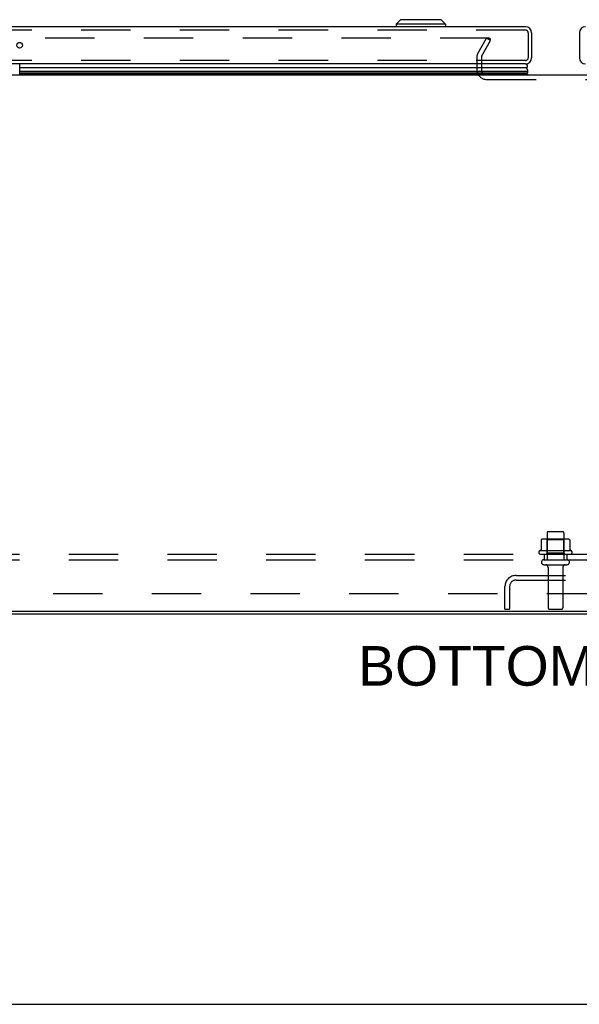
# Model space of a CAD drawing. Header units: inches. Extents: x 0 to 200, y 0 to 129.
# Tile 27 of 256: x 50 to 62, y 0 to 22. Entities that reach past the tile are written whole.
import ezdxf

# ---------------------------------------------------------------- set-up
doc = ezdxf.new("R2010")
doc.units = ezdxf.units.IN
doc.header["$LTSCALE"] = 11
doc.header["$MEASUREMENT"] = 0
doc.linetypes.add('HIDDEN', pattern=[0.2, 0.1, -0.1])
doc.layers.get('0').update_dxf_attribs({"linetype": 'CONTINUOUS'})
for name, color, linetype in [('DEFAULT_2', 8, 'HIDDEN'), ('DIMENSIONS', 7, 'CONTINUOUS'), ('LEFTHAND_DOOR_ASSEMBLY', 7, 'CONTINUOUS'), ('RIGHTHAND_DOOR_ASSEMBLY', 7, 'CONTINUOUS'), ('SUBPANEL', 7, 'CONTINUOUS')]:
    doc.layers.add(name, color=color, linetype=linetype)
doc.styles.get("Standard").update_dxf_attribs({"font": 'arial.ttf'})

msp = doc.modelspace()

# ---------------------------------------------------------------- linework, layer by layer
at = {"color": 7, "linetype": 'Continuous'}
for p, q in [((39.568, 20.694), (84.068, 20.694)), ((85.703, 8.746), (37.933, 8.746)), ((0, 0), (200, 0))]:
    msp.add_line(p, q, dxfattribs=at)
at = {"color": 3, "linetype": 'Continuous'}
msp.add_line((38.044, 8.694), (85.592, 8.694), dxfattribs=at)
at = {"layer": 'DEFAULT_2', "color": 8, "linetype": 'HIDDEN'}
for p, q in [((60.349, 21.507), (39.385, 21.507)), ((60.086, 21.167), (60.282, 21.507)), ((60.372, 21.455), (60.282, 21.507)), ((60.364, 21.442), (60.364, 21.494)), ((60.176, 21.115), (60.372, 21.455)), ((60.068, 21.098), (60.068, 20.809)), ((60.172, 21.099), (60.172, 20.809)), ((60.287, 20.59), (63.349, 20.59)), ((61.66, 10.523), (61.975, 10.523)), ((61.499, 10.338), (61.499, 10.12)), ((62.073, 10.359), (61.562, 10.359)), ((61.634, 10.339), (61.614, 10.359)), ((61.63, 10.493), (61.63, 9.898)), ((62.001, 10.339), (61.634, 10.339)), ((61.634, 10.043), (61.634, 10.339)), ((62.001, 10.339), (62.021, 10.359)), ((62.001, 10.043), (62.001, 10.339)), ((62.005, 10.493), (62.005, 9.898)), ((62.137, 10.338), (62.137, 10.12)), ((62.174, 10.093), (61.462, 10.093)), ((61.484, 10.023), (62.152, 10.023)), ((61.56, 9.898), (62.075, 9.898)), ((61.634, 10.043), (61.614, 10.023)), ((62.001, 10.043), (61.634, 10.043)), ((62.001, 10.043), (62.021, 10.023)), ((61.56, 9.788), (62.075, 9.788)), ((61.653, 9.726), (61.653, 8.828)), ((61.983, 9.726), (61.983, 8.828)), ((60.939, 9.548), (62.696, 9.548)), ((60.939, 9.444), (62.696, 9.444)), ((61.984, 9.548), (61.984, 9.444)), ((60.693, 8.798), (60.693, 9.302)), ((60.797, 9.302), (60.797, 8.798)), ((60.693, 8.798), (60.797, 8.798)), ((61.683, 8.798), (61.953, 8.798))]:
    msp.add_line(p, q, dxfattribs=at)
for points in [[(60.349, 21.507), (60.351, 21.507), (60.352, 21.506), (60.354, 21.506), (60.355, 21.505), (60.357, 21.505), (60.358, 21.504), (60.359, 21.503), (60.361, 21.502), (60.362, 21.5), (60.362, 21.499), (60.363, 21.498), (60.363, 21.496), (60.364, 21.495), (60.364, 21.494)], [(60.364, 21.494), (60.364, 21.494), (60.364, 21.492), (60.363, 21.491), (60.363, 21.489), (60.362, 21.488)], [(61.505, 10.347), (61.503, 10.346), (61.502, 10.345), (61.501, 10.344), (61.5, 10.342), (61.499, 10.341), (61.499, 10.339), (61.499, 10.338)], [(62.131, 10.347), (62.132, 10.346), (62.134, 10.345), (62.135, 10.344), (62.136, 10.342), (62.136, 10.341), (62.137, 10.339), (62.137, 10.338)], [(61.499, 10.12), (61.499, 10.118), (61.499, 10.117), (61.498, 10.116), (61.498, 10.115), (61.498, 10.115), (61.497, 10.114), (61.497, 10.114), (61.497, 10.113), (61.496, 10.113), (61.496, 10.112), (61.496, 10.112), (61.495, 10.112), (61.495, 10.112), (61.495, 10.111), (61.494, 10.111), (61.494, 10.111), (61.494, 10.111), (61.494, 10.111)], [(62.142, 10.111), (62.142, 10.111), (62.141, 10.111), (62.141, 10.111), (62.141, 10.111), (62.141, 10.112), (62.14, 10.112), (62.14, 10.112), (62.14, 10.112), (62.139, 10.113), (62.139, 10.113), (62.139, 10.114), (62.138, 10.114), (62.138, 10.115), (62.138, 10.115), (62.137, 10.116), (62.137, 10.117), (62.137, 10.118), (62.137, 10.12)]]:
    msp.add_lwpolyline(points, dxfattribs=at)
for centre, radius, start, end in [((60.205, 21.098), 0.137, 150, 180), ((60.205, 21.098), 0.033, 150, 180), ((60.287, 20.809), 0.219, 180, 270), ((60.287, 20.809), 0.115, 180, 270), ((61.66, 10.493), 0.03, 90, 180), ((61.975, 10.493), 0.03, 0, 90), ((61.562, 10.218), 0.141, 90, 113.95), ((62.073, 10.218), 0.141, 66.05, 90), ((61.484, 10.061), 0.0384, 124.4497, 270), ((61.818, 9.493), 0.698, 117.6814, 120.6631), ((61.818, 9.493), 0.698, 59.3369, 62.3186), ((62.152, 10.061), 0.0384, 270, 55.5503), ((61.56, 9.843), 0.055, 90, 270), ((62.075, 9.843), 0.055, 270, 90), ((61.59, 9.726), 0.0625, 0, 90), ((62.045, 9.726), 0.0625, 90, 180), ((60.939, 9.302), 0.246, 90, 180), ((60.939, 9.302), 0.142, 90, 180), ((61.683, 8.828), 0.03, 180, 270), ((61.953, 8.828), 0.03, 270, 360)]:
    msp.add_arc(centre, radius, start, end, dxfattribs=at)
at = {"layer": 'LEFTHAND_DOOR_ASSEMBLY', "color": 7, "linetype": 'Continuous'}
for p, q in [((58.365, 21.922), (58.267, 21.823)), ((59.271, 21.922), (58.365, 21.922)), ((59.271, 21.922), (59.369, 21.823)), ((58.267, 21.823), (58.267, 21.764)), ((59.369, 21.823), (58.267, 21.823)), ((59.369, 21.823), (59.369, 21.764)), ((49.904, 21.409), (49.855, 21.409)), ((49.882, 20.694), (49.882, 20.939)), ((61.173, 20.847), (49.882, 20.847)), ((49.882, 20.772), (61.201, 20.772)), ((61.192, 20.728), (49.882, 20.728)), ((61.186, 20.715), (49.882, 20.715)), ((61.183, 20.706), (49.882, 20.706)), ((61.204, 20.694), (61.183, 20.706)), ((61.186, 20.715), (61.188, 20.718)), ((61.188, 20.718), (61.189, 20.722)), ((61.189, 20.722), (61.191, 20.724)), ((61.191, 20.724), (61.192, 20.728))]:
    msp.add_line(p, q, dxfattribs=at)
at = {"layer": 'LEFTHAND_DOOR_ASSEMBLY', "color": 3, "linetype": 'Continuous'}
for p, q in [((61.151, 21.764), (38.609, 21.764)), ((61.286, 21.629), (61.286, 21.074)), ((61.151, 20.939), (38.609, 20.939))]:
    msp.add_line(p, q, dxfattribs=at)
at = {"layer": 'LEFTHAND_DOOR_ASSEMBLY', "color": 8, "linetype": 'HIDDEN'}
for p, q in [((61.151, 21.689), (38.609, 21.689)), ((61.211, 21.629), (61.211, 21.074)), ((61.151, 21.014), (38.609, 21.014))]:
    msp.add_line(p, q, dxfattribs=at)
at = {"layer": 'LEFTHAND_DOOR_ASSEMBLY', "color": 7, "linetype": 'Continuous'}
msp.add_lwpolyline([(61.201, 20.772), (61.201, 20.78), (61.2, 20.787), (61.199, 20.795), (61.197, 20.803), (61.194, 20.81), (61.191, 20.818), (61.187, 20.825), (61.183, 20.833), (61.178, 20.84), (61.173, 20.847)], dxfattribs=at)
at = {"layer": 'LEFTHAND_DOOR_ASSEMBLY', "color": 3, "linetype": 'Continuous'}
msp.add_circle((49.88, 21.352), 0.0625, dxfattribs=at)
for centre, start, end in [((61.151, 21.629), 0, 90), ((61.151, 21.074), 270, 360)]:
    msp.add_arc(centre, 0.135, start, end, dxfattribs=at)
at = {"layer": 'LEFTHAND_DOOR_ASSEMBLY', "color": 8, "linetype": 'HIDDEN'}
for centre, start, end in [((61.151, 21.629), 0, 90), ((61.151, 21.074), 270, 360)]:
    msp.add_arc(centre, 0.06, start, end, dxfattribs=at)
at = {"layer": 'LEFTHAND_DOOR_ASSEMBLY', "color": 7, "linetype": 'Continuous'}
for centre, radius, start, end in [((61.146, 20.889), 0.05, 302.6718, 84.7383), ((61.156, 20.718), 0.03, 336.2022, 353.588), ((61.146, 20.761), 0.0569, 325.4331, 11.2885)]:
    msp.add_arc(centre, radius, start, end, dxfattribs=at)
msp.add_ellipse((60.936, 20.772), major_axis=(-0.265, 0), ratio=0.632157, start_param=2.795492, end_param=2.881148, dxfattribs=at)
at = {"layer": 'RIGHTHAND_DOOR_ASSEMBLY', "color": 3, "linetype": 'Continuous'}
msp.add_line((62.35, 21.629), (62.35, 21.074), dxfattribs=at)
for centre, start, end in [((62.485, 21.629), 90, 180), ((62.485, 21.074), 180, 270)]:
    msp.add_arc(centre, 0.135, start, end, dxfattribs=at)
at = {"layer": 'SUBPANEL', "color": 8, "linetype": 'HIDDEN'}
for p, q in [((39.974, 10.023), (83.662, 10.023)), ((39.974, 9.898), (83.662, 9.898)), ((61.568, 10.023), (61.568, 9.898)), ((62.068, 10.023), (62.068, 9.898)), ((46.224, 9.148), (77.412, 9.148))]:
    msp.add_line(p, q, dxfattribs=at)

# ---------------------------------------------------------------- texts
at = {"layer": 'DIMENSIONS', "color": 2, "linetype": 'Continuous', "insert": (61.804, 7.976), "char_height": 0.88235, "width": 8.74481, "attachment_point": 2, "line_spacing_factor": 0.9}
msp.add_mtext('BOTTOM VIEW', dxfattribs=at)

doc.saveas('drawing.dxf')
